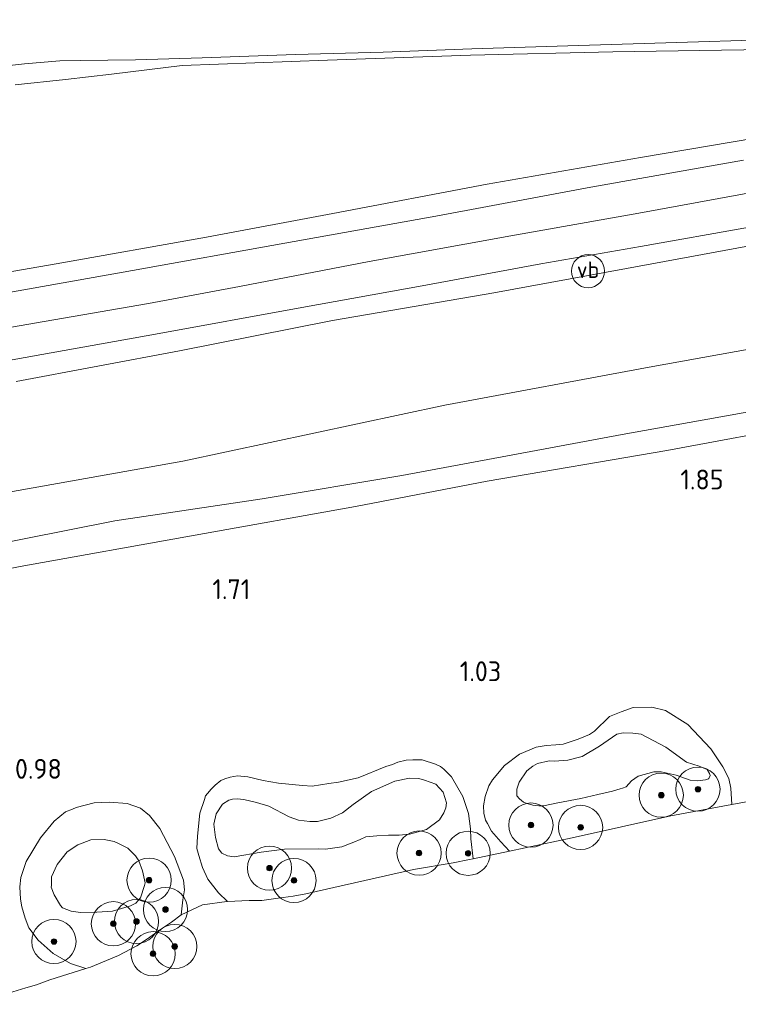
# Model space of a CAD drawing. Extents: x 126429 to 133038, y 413091 to 414846.
# Tile 11 of 256: x 126976 to 127041, y 413605 to 413694. Entities that reach past the tile are written whole.
import ezdxf
from ezdxf.enums import TextEntityAlignment as Align
from ezdxf.lldxf.tags import DXFTag

# ---------------------------------------------------------------- set-up
doc = ezdxf.new("R2010")
doc.units = 0
for name, color, linetype, lineweight in [('B-ME-GR-BOOM-S', 90, 'Continuous', 25), ('B-ME-GR-GRAS-GV', 60, 'Continuous', 13), ('B-ME-GW-TALUD_KRUIN-G', 90, 'Continuous', 18), ('B-ME-GW-TALUD_TEEN-G', 90, 'Continuous', 18), ('B-ME-OB-OEVERVOORZIENING-G', 7, 'Continuous', 18), ('B-ME-OG-HOOGTEPUNT-S', 7, 'Continuous', 25), ('B-ME-OG-WATER_RIVIER-GV', 130, 'Continuous', 18), ('B-ME-VH-VERHARDING_ASFALT-GV', 252, 'Continuous', 18), ('B-ME-VW-VERKEERSTEKEN_DRAAGCONSTRUCTIE-S', 7, 'Continuous', 25), ('B-ME-WH-WINTERBED-G', 150, 'WH-WINTERBED', 18)]:
    doc.layers.add(name, color=color, linetype=linetype, lineweight=lineweight)
doc.styles.add('NLCS-ISO', font='NLCS-ISO.ttf')
doc.styles.add('NLCS-ISO-ANNOTATIVE-T18', font='NLCS-ISO.ttf', dxfattribs={"height": 1.8})
doc.styles.get("Standard").update_dxf_attribs({"font": 'arial.ttf'})
tags = doc.linetypes.add('WH-WINTERBED', pattern='A,6,-3.5,["WB",Standard,S=1.8,R=0,X=-1.5,Y=-0.9],-3.5,6,-3.5,6,-3.5,6,-3.5,6,-3.5', length=51).pattern_tags.tags
tags[6] = DXFTag(74, 10)

# ---------------------------------------------------------------- blocks, each defined once
blk = doc.blocks.new('SAL-HOOGTELABEL-SO')
at = {"color": 0, "linetype": 'ByBlock', "lineweight": -2, "style": 'NLCS-ISO-ANNOTATIVE-T18'}
blk.add_attdef('HOOGTE', text='', height=1.8, dxfattribs=at).set_placement((2.788, 0), align=Align.RIGHT)
blk = doc.blocks.new('SGR-BOOM_01-SO')
at = {"linetype": 'ByBlock', "lineweight": 18}
h = blk.add_hatch(color=0, dxfattribs=at)
h.dxf.hatch_style = 1
edge = h.paths.add_edge_path()
edge.add_arc((0, 0), 0.25, 0, 360)
at = {"color": 0, "linetype": 'ByBlock', "lineweight": 18}
for radius in [2, 0.25]:
    blk.add_circle((0, 0), radius, dxfattribs=at)
blk = doc.blocks.new('SIE-WEG_PAAL_VERKEERSBORD-SO')
at = {"color": 0, "linetype": 'ByBlock', "lineweight": 18}
blk.add_circle((0, 0), 1.5, dxfattribs=at)
at = {"color": 0, "linetype": 'ByBlock', "lineweight": 18, "style": 'NLCS-ISO'}
blk.add_text('vb', height=1.5, dxfattribs=at).set_placement((0, 0.132), align=Align.MIDDLE_CENTER)

msp = doc.modelspace()

# ---------------------------------------------------------------- linework, layer by layer
at = {"layer": 'B-ME-GR-GRAS-GV'}
for points in [[(126972.3541, 413690.0069, 1.111), (126975.9486, 413690.3906, 1.087), (126979.1441, 413690.6717, 1.055), (126980.9824, 413690.7039, 1.143), (126986.0179, 413690.7575, 1.207), (126992.0518, 413690.9377, 1.463), (127000.5029, 413691.2339, 1.743), (127008.4194, 413691.4509, 2.063), (127016.4509, 413691.7443, 2.447), (127026.121, 413692.0487, 2.935), (127035.0118, 413692.3278, 3.311), (127042.8239, 413692.5598, 3.671)], [(126975.1216, 413688.4902, 1.2115), (126979.652, 413688.9888, 1.1515), (126983.8371, 413689.4512, 1.1965), (126990.2203, 413690.2431, 1.309), (127003.3875, 413690.7432, 1.8865), (127016.349, 413691.1856, 2.449), (127029.2178, 413691.4776, 3.0865), (127039.0524, 413691.6369, 3.484), (127049.1681, 413691.798, 3.9565)], [(127049.1681, 413691.798, 3.9565), (127039.0524, 413691.6369, 3.484), (127029.2178, 413691.4776, 3.0865), (127016.349, 413691.1856, 2.449), (127003.3875, 413690.7432, 1.8865), (126990.2203, 413690.2431, 1.309), (126983.8371, 413689.4512, 1.1965), (126979.652, 413688.9888, 1.1515), (126975.1216, 413688.4902, 1.2115)], [(127044.232, 413684.0317, 5.9185), (127031.7411, 413681.9294, 5.8945), (127017.8498, 413679.4994, 5.8865), (127003.8789, 413676.8483, 5.8785), (126992.4226, 413674.7135, 5.9185), (126978.8335, 413672.2776, 5.8545), (126964.1624, 413669.7417, 5.8545)], [(126964.1624, 413669.7417, 5.8545), (126978.8335, 413672.2776, 5.8545), (126992.4226, 413674.7135, 5.9185), (127003.8789, 413676.8483, 5.8785), (127017.8498, 413679.4994, 5.8865), (127031.7411, 413681.9294, 5.8945), (127044.232, 413684.0317, 5.9185)], [(127041.0417, 413681.6744, 5.983), (127027.2293, 413679.2241, 5.975), (127013.1982, 413676.6126, 5.991), (126999.5259, 413674.1433, 6.039), (126985.7395, 413671.6866, 6.071), (126971.2885, 413669.1122, 6.063)], [(126963.5666, 413661.572, 6.043), (126977.5185, 413664.07, 6.043), (126987.8253, 413665.9073, 6.043), (127001.0659, 413668.3378, 6.007), (127011.9639, 413670.294, 6.007), (127022.7156, 413672.2817, 6.0395), (127031.7165, 413673.8517, 6.02), (127041.6092, 413675.6064, 6.0005)], [(126975.2032, 413661.6258, 5.8865), (126989.9725, 413664.4222, 5.9025), (127003.8429, 413667.1526, 5.8545), (127018.4542, 413669.6681, 5.8705), (127030.4497, 413671.8664, 5.9025), (127045.0238, 413674.5381, 5.9425)], [(127045.0238, 413674.5381, 5.9425), (127030.4497, 413671.8664, 5.9025), (127018.4542, 413669.6681, 5.8705), (127003.8429, 413667.1526, 5.8545), (126989.9725, 413664.4222, 5.9025), (126975.2032, 413661.6258, 5.8865)], [(126964.8579, 413649.8901, 2.8685), (126990.2827, 413654.4263, 2.8405), (127013.9988, 413659.4792, 2.8405), (127032.5228, 413662.9391, 2.9385), (127048.2746, 413665.7719, 2.8685)], [(127048.2746, 413665.7719, 2.8685), (127032.5228, 413662.9391, 2.9385), (127013.9988, 413659.4792, 2.8405), (126990.2827, 413654.4263, 2.8405), (126964.8579, 413649.8901, 2.8685)], [(127048.7825, 413660.1942, 2.6865), (127030.0604, 413656.817, 2.6585), (127010.1298, 413653.1036, 2.6585), (126997.4842, 413650.9909, 2.6585), (126984.1383, 413649.0134, 2.6445), (126967.5201, 413645.7259, 2.665)], [(126967.5201, 413645.7259, 2.665), (126984.1383, 413649.0134, 2.6445), (126997.4842, 413650.9909, 2.6585), (127010.1298, 413653.1036, 2.6585), (127030.0604, 413656.817, 2.6585), (127048.7825, 413660.1942, 2.6865)], [(126959.6385, 413641.6489, 2.0425), (126975.5542, 413644.876, 2.0285), (126991.4123, 413647.7096, 2.0565), (127005.908, 413650.3242, 2.0005), (127017.853, 413652.6071, 2.0565), (127034.0963, 413655.3733, 2.0425), (127047.1146, 413657.8026, 2.0565)], [(127047.1146, 413657.8026, 2.0565), (127034.0963, 413655.3733, 2.0425), (127017.853, 413652.6071, 2.0565), (127005.908, 413650.3242, 2.0005), (126991.4123, 413647.7096, 2.0565), (126975.5542, 413644.876, 2.0285), (126959.6385, 413641.6489, 2.0425)], [(127043.7619, 413624.0334, 0.7), (127039.9882, 413623.3284, 0.7), (127039.9032, 413624.8158, 0.7), (127039.7098, 413625.6782, 0.7), (127039.182, 413626.7446, 0.7), (127038.1001, 413628.3783, 0.7), (127036.0177, 413630.5816, 0.7), (127033.9966, 413631.8442, 0.7), (127032.7604, 413632.1499, 0.7), (127031.0704, 413632.108, 0.7), (127029.974, 413631.7274, 0.7), (127028.922, 413631.2852, 0.7), (127027.5623, 413629.9759, 0.7), (127027.117, 413629.6615, 0.7), (127026.0717, 413629.2388, 0.7), (127024.7361, 413628.778, 0.7), (127024.0731, 413628.7342, 0.7), (127023.1864, 413628.6751, 0.7), (127022.282, 413628.5201, 0.7), (127020.775, 413627.894, 0.7), (127019.4176, 413626.8682, 0.7), (127018.3208, 413625.5472, 0.7), (127017.9971, 413625.019, 0.7), (127017.6485, 413624.0465, 0.7), (127017.5171, 413623.1938, 0.7), (127017.5567, 413622.5292, 0.7), (127017.7058, 413621.9164, 0.7), (127017.8686, 413621.6009, 0.7), (127018.2346, 413620.9146, 0.7), (127019.0928, 413619.9407, 0.7), (127019.8632, 413619.1125, 0.7), (127016.5703, 413618.412, 0.7), (127016.3661, 413620.22, 0.7), (127016.3301, 413621.1356, 0.7), (127016.1517, 413622.5119, 0.7), (127015.6544, 413624.0375, 0.7), (127014.6253, 413625.8445, 0.7), (127013.9213, 413626.5271, 0.7), (127013.6106, 413626.7669, 0.7), (127013.18, 413626.9713, 0.7), (127011.9587, 413627.3587, 0.7), (127011.1042, 413627.3775, 0.7), (127010.4987, 413627.3458, 0.7), (127009.7596, 413627.1658, 0.7), (127009.2818, 413626.963, 0.7), (127008.6819, 413626.7605, 0.7), (127006.1603, 413625.7519, 0.7), (127004.3874, 413625.3555, 0.7), (127003.5139, 413625.2168, 0.7), (127001.9985, 413624.9903, 0.7), (127001.1219, 413625.0473, 0.7), (126998.946, 413625.2688, 0.7), (126997.5473, 413625.4984, 0.7), (126996.1802, 413625.8371, 0.7), (126995.2451, 413625.9168, 0.7), (126994.581, 413625.8085, 0.7), (126994.0988, 413625.6564, 0.7), (126993.7397, 413625.4848, 0.7), (126993.227, 413625.0864, 0.7), (126992.8527, 413624.7232, 0.7), (126992.5203, 413624.3244, 0.7), (126992.3525, 413624.0973, 0.7), (126992.2514, 413623.7673, 0.7), (126991.8422, 413622.545, 0.7), (126991.6093, 413620.4635, 0.7), (126991.5543, 413619.3361, 0.7), (126991.7465, 413618.6995, 0.7), (126992.0713, 413617.6057, 0.7), (126992.5425, 413616.5772, 0.7), (126993.5218, 413615.3234, 0.7), (126994.3327, 413614.5501, 0.7), (126994.2641, 413614.547, 0.7), (126992.0545, 413614.2551, 0.7), (126990.1432, 413613.3456, 0.7), (126990.2903, 413614.6882, 0.7), (126990.4419, 413615.6078, 0.7), (126990.3596, 413616.482, 0.7), (126989.5453, 413618.6228, 0.7), (126988.2025, 413621.1656, 0.7), (126987.2847, 413622.3443, 0.7), (126986.4453, 413622.9828, 0.7), (126985.2544, 413623.4054, 0.7), (126983.6381, 413623.5515, 0.7), (126982.265, 413623.4818, 0.7), (126980.6236, 413623.0417, 0.7), (126980.3065, 413622.8965, 0.7), (126979.6575, 413622.6506, 0.7), (126978.6268, 413621.8222, 0.7), (126977.398, 413620.3047, 0.7), (126976.1124, 413618.1492, 0.7), (126975.6357, 413616.7105, 0.7), (126975.5346, 413615.8666, 0.7), (126975.5827, 413614.7549, 0.7), (126975.6979, 413614.0525, 0.7), (126976.0076, 413613.0265, 0.7), (126976.3576, 413612.1466, 0.7), (126977.1963, 413611.0457, 0.7), (126978.5459, 413609.8298, 0.7), (126980.107, 413608.936, 0.7), (126981.5049, 413608.4625, 0.7), (126978.2452, 413607.4466, 0.7), (126977.0495, 413607.0098, 0.7), (126976.0815, 413606.7212, 0.7), (126974.8986, 413606.3616, 0.7)]]:
    msp.add_polyline3d(points, dxfattribs=at)
for points in [[(127036.0177, 413630.5816, 0.7), (127038.1001, 413628.3783, 0.7), (127039.182, 413626.7446, 0.7), (127039.7098, 413625.6782, 0.7), (127039.9032, 413624.8158, 0.7), (127039.9882, 413623.3284, 0.7), (127034.472, 413622.298, 0.7), (127025.534, 413620.319, 0.7), (127019.8632, 413619.1125, 0.7), (127019.0928, 413619.9407, 0.7), (127018.2346, 413620.9146, 0.7), (127017.8686, 413621.6009, 0.7), (127017.7058, 413621.9164, 0.7), (127017.5567, 413622.5292, 0.7), (127017.5171, 413623.1938, 0.7), (127017.6485, 413624.0465, 0.7), (127017.9971, 413625.019, 0.7), (127018.3208, 413625.5472, 0.7), (127019.4176, 413626.8682, 0.7), (127020.775, 413627.894, 0.7), (127022.282, 413628.5201, 0.7), (127023.1864, 413628.6751, 0.7), (127024.0731, 413628.7342, 0.7), (127024.7361, 413628.778, 0.7), (127026.0717, 413629.2388, 0.7), (127027.117, 413629.6615, 0.7), (127027.5623, 413629.9759, 0.7), (127028.922, 413631.2852, 0.7), (127029.974, 413631.7274, 0.7), (127031.0704, 413632.108, 0.7), (127032.7604, 413632.1499, 0.7), (127033.9966, 413631.8442, 0.7)], [(127025.1399, 413627.3276, 1.6765), (127023.9038, 413627.2429, 1.6765), (127023.4506, 413627.2899, 1.6765), (127022.4067, 413627.0494, 1.7935), (127021.9835, 413626.7835, 1.7935), (127021.4417, 413626.3871, 1.8295), (127020.7266, 413625.361, 1.8475), (127020.5353, 413624.7137, 1.8745), (127020.5183, 413624.3333, 1.8745), (127020.5435, 413624.1202, 1.8835), (127020.785, 413623.8501, 1.9015), (127021.131, 413623.536, 1.9195), (127021.4559, 413623.4041, 1.9375), (127021.9717, 413623.2574, 1.9375), (127022.531, 413623.2116, 1.9375), (127022.9418, 413623.2173, 1.9375), (127024.253, 413623.4798, 1.9375), (127026.3201, 413623.8713, 1.9375), (127027.8557, 413624.2436, 1.9375), (127029.2001, 413624.5312, 1.9285), (127029.8857, 413624.7342, 1.9285), (127030.0847, 413624.8081, 1.8925), (127030.4156, 413624.9144, 1.8565), (127030.9193, 413625.4771, 1.8745), (127031.5184, 413625.89, 1.7845), (127032.9302, 413626.2861, 1.7665), (127033.5996, 413626.273, 1.5955), (127034.9688, 413625.9716, 1.5325), (127036.2335, 413625.5381, 1.5325), (127036.9158, 413625.4729, 1.5325), (127037.6044, 413625.5506, 1.5325), (127037.8967, 413625.6351, 1.5325), (127037.9193, 413625.6676, 1.5235), (127038.0317, 413625.9577, 1.5235), (127037.9639, 413626.1351, 1.5235), (127037.7558, 413626.4897, 1.5235), (127037.0379, 413626.8023, 1.5235), (127035.8922, 413627.145, 1.5685), (127034.0061, 413628.5114, 1.6765), (127031.7868, 413629.7044, 1.6765), (127031.0316, 413629.7832, 1.6765), (127030.1687, 413629.8037, 1.6765), (127029.5809, 413629.7045, 1.6765), (127028.0286, 413628.6163, 1.6765), (127026.4597, 413627.6734, 1.6765)], [(127034.0061, 413628.5114, 1.6765), (127035.8922, 413627.145, 1.5685), (127037.0379, 413626.8023, 1.5235), (127037.7558, 413626.4897, 1.5235), (127037.9639, 413626.1351, 1.5235), (127038.0317, 413625.9577, 1.5235), (127037.9193, 413625.6676, 1.5235), (127037.8967, 413625.6351, 1.5325), (127037.6044, 413625.5506, 1.5325), (127036.9158, 413625.4729, 1.5325), (127036.2335, 413625.5381, 1.5325), (127034.9688, 413625.9716, 1.5325), (127033.5996, 413626.273, 1.5955), (127032.9302, 413626.2861, 1.7665), (127031.5184, 413625.89, 1.7845), (127030.9193, 413625.4771, 1.8745), (127030.4156, 413624.9144, 1.8565), (127030.0847, 413624.8081, 1.8925), (127029.8857, 413624.7342, 1.9285), (127029.2001, 413624.5312, 1.9285), (127027.8557, 413624.2436, 1.9375), (127026.3201, 413623.8713, 1.9375), (127024.253, 413623.4798, 1.9375), (127022.9418, 413623.2173, 1.9375), (127022.531, 413623.2116, 1.9375), (127021.9717, 413623.2574, 1.9375), (127021.4559, 413623.4041, 1.9375), (127021.131, 413623.536, 1.9195), (127020.785, 413623.8501, 1.9015), (127020.5435, 413624.1202, 1.8835), (127020.5183, 413624.3333, 1.8745), (127020.5353, 413624.7137, 1.8745), (127020.7266, 413625.361, 1.8475), (127021.4417, 413626.3871, 1.8295), (127021.9835, 413626.7835, 1.7935), (127022.4067, 413627.0494, 1.7935), (127023.4506, 413627.2899, 1.6765), (127023.9038, 413627.2429, 1.6765), (127025.1399, 413627.3276, 1.6765), (127026.4597, 413627.6734, 1.6765), (127028.0286, 413628.6163, 1.6765), (127029.5809, 413629.7045, 1.6765), (127030.1687, 413629.8037, 1.6765), (127031.0316, 413629.7832, 1.6765), (127031.7868, 413629.7044, 1.6765)], [(127014.6253, 413625.8445, 0.7), (127015.6544, 413624.0375, 0.7), (127016.1517, 413622.5119, 0.7), (127016.3301, 413621.1356, 0.7), (127016.3661, 413620.22, 0.7), (127016.5703, 413618.412, 0.7), (127016.246, 413618.343, 0.7), (127014.777, 413618.04, 0.7), (127011.166, 413617.432, 0.7), (127001.4318, 413615.2279, 0.7), (127000.2932, 413615.0236, 0.7), (126998.9175, 413614.8561, 0.7), (126997.4387, 413614.6456, 0.7), (126996.309, 413614.6381, 0.7), (126994.3327, 413614.5501, 0.7), (126993.5218, 413615.3234, 0.7), (126992.5425, 413616.5772, 0.7), (126992.0713, 413617.6057, 0.7), (126991.7465, 413618.6995, 0.7), (126991.5543, 413619.3361, 0.7), (126991.6093, 413620.4635, 0.7), (126991.8422, 413622.545, 0.7), (126992.2514, 413623.7673, 0.7), (126992.3525, 413624.0973, 0.7), (126992.5203, 413624.3244, 0.7), (126992.8527, 413624.7232, 0.7), (126993.227, 413625.0864, 0.7), (126993.7397, 413625.4848, 0.7), (126994.0988, 413625.6564, 0.7), (126994.581, 413625.8085, 0.7), (126995.2451, 413625.9168, 0.7), (126996.1802, 413625.8371, 0.7), (126997.5473, 413625.4984, 0.7), (126998.946, 413625.2688, 0.7), (127001.1219, 413625.0473, 0.7), (127001.9985, 413624.9903, 0.7), (127003.5139, 413625.2168, 0.7), (127004.3874, 413625.3555, 0.7), (127006.1603, 413625.7519, 0.7), (127008.6819, 413626.7605, 0.7), (127009.2818, 413626.963, 0.7), (127009.7596, 413627.1658, 0.7), (127010.4987, 413627.3458, 0.7), (127011.1042, 413627.3775, 0.7), (127011.9587, 413627.3587, 0.7), (127013.18, 413626.9713, 0.7), (127013.6106, 413626.7669, 0.7), (127013.9213, 413626.5271, 0.7)], [(127013.5263, 413621.9368, 1.4995), (127012.3557, 413621.0516, 1.4995), (127011.8161, 413620.9083, 1.4995), (127010.8, 413620.6355, 1.4995), (127009.8881, 413620.5556, 1.4995), (127008.9078, 413620.5422, 1.4995), (127007.8684, 413620.4943, 1.4995), (127006.8618, 413620.3923, 1.4995), (127006.341, 413620.1647, 1.4995), (127005.7571, 413619.9033, 1.4995), (127005.3642, 413619.7683, 1.4995), (127004.6986, 413619.4873, 1.4995), (127003.2138, 413619.2873, 1.4995), (127002.5755, 413619.3045, 1.4995), (126999.4952, 413619.2859, 1.594), (126997.3746, 413619.0121, 1.594), (126994.9482, 413618.5795, 1.594), (126994.3305, 413618.6836, 1.594), (126993.8293, 413618.9179, 1.594), (126993.5163, 413619.3043, 1.6045), (126993.2367, 413620.3499, 1.7305), (126993.0907, 413621.541, 1.7305), (126993.3113, 413622.4778, 1.7305), (126993.8916, 413623.3686, 1.7305), (126994.4446, 413623.7056, 1.7305), (126994.7982, 413623.7981, 1.7305), (126995.1972, 413623.8295, 1.7305), (126995.808, 413623.7756, 1.7305), (126996.9489, 413623.5147, 1.7305), (126998.0812, 413623.1837, 1.7305), (126999.9064, 413622.2194, 1.7305), (127000.7532, 413621.8969, 1.657), (127001.7732, 413621.7908, 1.657), (127002.4916, 413621.8006, 1.594), (127003.6739, 413622.0933, 1.594), (127004.7387, 413622.5814, 1.573), (127005.7206, 413623.3333, 1.5625), (127007.3582, 413624.4939, 1.531), (127009.4965, 413625.4421, 1.51), (127010.8168, 413625.7221, 1.51), (127011.6553, 413625.6661, 1.51), (127012.1707, 413625.5305, 1.51), (127013.1926, 413625.158, 1.51), (127013.8519, 413624.4546, 1.4995), (127014.1687, 413623.4795, 1.4995), (127014.0932, 413623.0269, 1.4995), (127013.9218, 413622.5699, 1.4995)], [(127009.4965, 413625.4421, 1.51), (127007.3582, 413624.4939, 1.531), (127005.7206, 413623.3333, 1.5625), (127004.7387, 413622.5814, 1.573), (127003.6739, 413622.0933, 1.594), (127002.4916, 413621.8006, 1.594), (127001.7732, 413621.7908, 1.657), (127000.7532, 413621.8969, 1.657), (126999.9064, 413622.2194, 1.7305), (126998.0812, 413623.1837, 1.7305), (126996.9489, 413623.5147, 1.7305), (126995.808, 413623.7756, 1.7305), (126995.1972, 413623.8295, 1.7305), (126994.7982, 413623.7981, 1.7305), (126994.4446, 413623.7056, 1.7305), (126993.8916, 413623.3686, 1.7305), (126993.3113, 413622.4778, 1.7305), (126993.0907, 413621.541, 1.7305), (126993.2367, 413620.3499, 1.7305), (126993.5163, 413619.3043, 1.6045), (126993.8293, 413618.9179, 1.594), (126994.3305, 413618.6836, 1.594), (126994.9482, 413618.5795, 1.594), (126997.3746, 413619.0121, 1.594), (126999.4952, 413619.2859, 1.594), (127002.5755, 413619.3045, 1.4995), (127003.2138, 413619.2873, 1.4995), (127004.6986, 413619.4873, 1.4995), (127005.3642, 413619.7683, 1.4995), (127005.7571, 413619.9033, 1.4995), (127006.341, 413620.1647, 1.4995), (127006.8618, 413620.3923, 1.4995), (127007.8684, 413620.4943, 1.4995), (127008.9078, 413620.5422, 1.4995), (127009.8881, 413620.5556, 1.4995), (127010.8, 413620.6355, 1.4995), (127011.8161, 413620.9083, 1.4995), (127012.3557, 413621.0516, 1.4995), (127013.5263, 413621.9368, 1.4995), (127013.9218, 413622.5699, 1.4995), (127014.0932, 413623.0269, 1.4995), (127014.1687, 413623.4795, 1.4995), (127013.8519, 413624.4546, 1.4995), (127013.1926, 413625.158, 1.51), (127012.1707, 413625.5305, 1.51), (127011.6553, 413625.6661, 1.51), (127010.8168, 413625.7221, 1.51)], [(126988.2025, 413621.1656, 0.7), (126989.5453, 413618.6228, 0.7), (126990.3596, 413616.482, 0.7), (126990.4419, 413615.6078, 0.7), (126990.2903, 413614.6882, 0.7), (126990.1432, 413613.3456, 0.7), (126989.2684, 413612.6715, 0.7), (126988.2577, 413611.9995, 0.7), (126987.0835, 413611.1596, 0.7), (126986.1249, 413610.5163, 0.7), (126984.4658, 413609.6535, 0.7), (126981.9174, 413608.5911, 0.7), (126981.5049, 413608.4625, 0.7), (126980.107, 413608.936, 0.7), (126978.5459, 413609.8298, 0.7), (126977.1963, 413611.0457, 0.7), (126976.3576, 413612.1466, 0.7), (126976.0076, 413613.0265, 0.7), (126975.6979, 413614.0525, 0.7), (126975.5827, 413614.7549, 0.7), (126975.5346, 413615.8666, 0.7), (126975.6357, 413616.7105, 0.7), (126976.1124, 413618.1492, 0.7), (126977.398, 413620.3047, 0.7), (126978.6268, 413621.8222, 0.7), (126979.6575, 413622.6506, 0.7), (126980.3065, 413622.8965, 0.7), (126980.6236, 413623.0417, 0.7), (126982.265, 413623.4818, 0.7), (126983.6381, 413623.5515, 0.7), (126985.2544, 413623.4054, 0.7), (126986.4453, 413622.9828, 0.7), (126987.2847, 413622.3443, 0.7)], [(126980.1782, 413613.6627, 1.9615), (126981.0322, 413613.5567, 1.9615), (126982.4943, 413613.5767, 1.9615), (126983.9143, 413613.6708, 1.9615), (126985.5531, 413614.1419, 1.9615), (126986.0342, 413614.3913, 1.9615), (126986.4595, 413614.8889, 1.9615), (126986.8076, 413615.9882, 1.9615), (126986.8822, 413616.2227, 1.9615), (126986.6339, 413617.3086, 1.9615), (126986.3127, 413618.2276, 1.9615), (126985.9998, 413618.6855, 1.9615), (126985.3031, 413619.3737, 1.9615), (126984.5238, 413619.7773, 1.972), (126984.0858, 413619.9643, 1.972), (126983.1745, 413620.1424, 1.9825), (126981.9546, 413620.1258, 1.9825), (126980.77, 413619.6756, 1.972), (126979.8283, 413619.0249, 1.972), (126978.896, 413617.8971, 1.972), (126978.4059, 413616.7676, 1.9615), (126978.4061, 413615.996, 1.9615), (126978.3798, 413615.8348, 1.9615), (126978.63, 413615.1384, 1.9615), (126979.2032, 413614.1918, 1.9615), (126979.3982, 413613.9662, 1.9615)], [(126982.4943, 413613.5767, 1.9615), (126981.0322, 413613.5567, 1.9615), (126980.1782, 413613.6627, 1.9615), (126979.3982, 413613.9662, 1.9615), (126979.2032, 413614.1918, 1.9615), (126978.63, 413615.1384, 1.9615), (126978.3798, 413615.8348, 1.9615), (126978.4061, 413615.996, 1.9615), (126978.4059, 413616.7676, 1.9615), (126978.896, 413617.8971, 1.972), (126979.8283, 413619.0249, 1.972), (126980.77, 413619.6756, 1.972), (126981.9546, 413620.1258, 1.9825), (126983.1745, 413620.1424, 1.9825), (126984.0858, 413619.9643, 1.972), (126984.5238, 413619.7773, 1.972), (126985.3031, 413619.3737, 1.9615), (126985.9998, 413618.6855, 1.9615), (126986.3127, 413618.2276, 1.9615), (126986.6339, 413617.3086, 1.9615), (126986.8822, 413616.2227, 1.9615), (126986.8076, 413615.9882, 1.9615), (126986.4595, 413614.8889, 1.9615), (126986.0342, 413614.3913, 1.9615), (126985.5531, 413614.1419, 1.9615), (126983.9143, 413613.6708, 1.9615)]]:
    msp.add_polyline3d(points, close=True, dxfattribs=at)
at = {"layer": 'B-ME-GW-TALUD_KRUIN-G'}
for points in [[(126893.869, 413656.8723, 6.0396), (126901.9683, 413658.4955, 6.0065), (126916.499, 413661.1104, 6.0145), (126932.6463, 413664.0359, 5.9825), (126948.6132, 413667.04, 5.9185), (126964.1624, 413669.7417, 5.8545), (126978.8335, 413672.2776, 5.8545), (126992.4226, 413674.7135, 5.9185), (127003.8789, 413676.8483, 5.8785), (127017.8498, 413679.4994, 5.8865), (127031.7411, 413681.9294, 5.8945), (127044.232, 413684.0317, 5.9185), (127056.2466, 413686.37, 5.9425), (127064.5484, 413688.0841, 5.9345), (127068.6807, 413688.7311, 5.9265), (127078.2388, 413690.2937, 5.9345), (127081.8331, 413690.9172, 5.9025), (127085.725, 413691.6626, 5.8945), (127089.7171, 413692.3487, 5.8465)], [(127045.0238, 413674.5381, 5.9425), (127030.4497, 413671.8664, 5.9025), (127018.4542, 413669.6681, 5.8705), (127003.8429, 413667.1526, 5.8545), (126989.9725, 413664.4222, 5.9025), (126975.2032, 413661.6258, 5.8865)], [(127126.5751, 413670.3217, 2.7845), (127124.5609, 413672.224, 2.7845), (127123.402, 413672.9507, 2.8125), (127122.3086, 413673.2966, 2.8265), (127121.3077, 413673.4001, 2.8265), (127120.0919, 413673.543, 2.8265), (127119.2629, 413673.5711, 2.8265), (127117.1237, 413673.3099, 2.8265), (127104.1067, 413670.7751, 2.7845), (127086.5733, 413667.4407, 2.7285), (127066.7354, 413663.5664, 2.6725), (127048.7825, 413660.1942, 2.6865), (127030.0604, 413656.817, 2.6585), (127010.1298, 413653.1036, 2.6585), (126997.4842, 413650.9909, 2.6585), (126984.1383, 413649.0134, 2.6445), (126967.5201, 413645.7259, 2.665)]]:
    msp.add_polyline3d(points, dxfattribs=at)
for points in [[(127036.9158, 413625.4729, 1.5325), (127036.2335, 413625.5381, 1.5325), (127034.9688, 413625.9716, 1.5325), (127033.5996, 413626.273, 1.5955), (127032.9302, 413626.2861, 1.7665), (127031.5184, 413625.89, 1.7845), (127030.9193, 413625.4771, 1.8745), (127030.4156, 413624.9144, 1.8565), (127030.0847, 413624.8081, 1.8925), (127029.8857, 413624.7342, 1.9285), (127029.2001, 413624.5312, 1.9285), (127027.8557, 413624.2436, 1.9375), (127026.3201, 413623.8713, 1.9375), (127024.253, 413623.4798, 1.9375), (127022.9418, 413623.2173, 1.9375), (127022.531, 413623.2116, 1.9375), (127021.9717, 413623.2574, 1.9375), (127021.4559, 413623.4041, 1.9375), (127021.131, 413623.536, 1.9195), (127020.785, 413623.8501, 1.9015), (127020.5435, 413624.1202, 1.8835), (127020.5183, 413624.3333, 1.8745), (127020.5353, 413624.7137, 1.8745), (127020.7266, 413625.361, 1.8475), (127021.4417, 413626.3871, 1.8295), (127021.9835, 413626.7835, 1.7935), (127022.4067, 413627.0494, 1.7935), (127023.4506, 413627.2899, 1.6765), (127023.9038, 413627.2429, 1.6765), (127025.1399, 413627.3276, 1.6765), (127026.4597, 413627.6734, 1.6765), (127028.0286, 413628.6163, 1.6765), (127029.5809, 413629.7045, 1.6765), (127030.1687, 413629.8037, 1.6765), (127031.0316, 413629.7832, 1.6765), (127031.7868, 413629.7044, 1.6765), (127034.0061, 413628.5114, 1.6765), (127035.8922, 413627.145, 1.5685), (127037.0379, 413626.8023, 1.5235), (127037.7558, 413626.4897, 1.5235), (127037.9639, 413626.1351, 1.5235), (127038.0317, 413625.9577, 1.5235), (127037.9193, 413625.6676, 1.5235), (127037.8967, 413625.6351, 1.5325), (127037.6044, 413625.5506, 1.5325)], [(127003.2138, 413619.2873, 1.4995), (127002.5755, 413619.3045, 1.4995), (126999.4952, 413619.2859, 1.594), (126997.3746, 413619.0121, 1.594), (126994.9482, 413618.5795, 1.594), (126994.3305, 413618.6836, 1.594), (126993.8293, 413618.9179, 1.594), (126993.5163, 413619.3043, 1.6045), (126993.2367, 413620.3499, 1.7305), (126993.0907, 413621.541, 1.7305), (126993.3113, 413622.4778, 1.7305), (126993.8916, 413623.3686, 1.7305), (126994.4446, 413623.7056, 1.7305), (126994.7982, 413623.7981, 1.7305), (126995.1972, 413623.8295, 1.7305), (126995.808, 413623.7756, 1.7305), (126996.9489, 413623.5147, 1.7305), (126998.0812, 413623.1837, 1.7305), (126999.9064, 413622.2194, 1.7305), (127000.7532, 413621.8969, 1.657), (127001.7732, 413621.7908, 1.657), (127002.4916, 413621.8006, 1.594), (127003.6739, 413622.0933, 1.594), (127004.7387, 413622.5814, 1.573), (127005.7206, 413623.3333, 1.5625), (127007.3582, 413624.4939, 1.531), (127009.4965, 413625.4421, 1.51), (127010.8168, 413625.7221, 1.51), (127011.6553, 413625.6661, 1.51), (127012.1707, 413625.5305, 1.51), (127013.1926, 413625.158, 1.51), (127013.8519, 413624.4546, 1.4995), (127014.1687, 413623.4795, 1.4995), (127014.0932, 413623.0269, 1.4995), (127013.9218, 413622.5699, 1.4995), (127013.5263, 413621.9368, 1.4995), (127012.3557, 413621.0516, 1.4995), (127011.8161, 413620.9083, 1.4995), (127010.8, 413620.6355, 1.4995), (127009.8881, 413620.5556, 1.4995), (127008.9078, 413620.5422, 1.4995), (127007.8684, 413620.4943, 1.4995), (127006.8618, 413620.3923, 1.4995), (127006.341, 413620.1647, 1.4995), (127005.7571, 413619.9033, 1.4995), (127005.3642, 413619.7683, 1.4995), (127004.6986, 413619.4873, 1.4995)], [(126981.0322, 413613.5567, 1.9615), (126980.1782, 413613.6627, 1.9615), (126979.3982, 413613.9662, 1.9615), (126979.2032, 413614.1918, 1.9615), (126978.63, 413615.1384, 1.9615), (126978.3798, 413615.8348, 1.9615), (126978.4061, 413615.996, 1.9615), (126978.4059, 413616.7676, 1.9615), (126978.896, 413617.8971, 1.972), (126979.8283, 413619.0249, 1.972), (126980.77, 413619.6756, 1.972), (126981.9546, 413620.1258, 1.9825), (126983.1745, 413620.1424, 1.9825), (126984.0858, 413619.9643, 1.972), (126984.5238, 413619.7773, 1.972), (126985.3031, 413619.3737, 1.9615), (126985.9998, 413618.6855, 1.9615), (126986.3127, 413618.2276, 1.9615), (126986.6339, 413617.3086, 1.9615), (126986.8822, 413616.2227, 1.9615), (126986.8076, 413615.9882, 1.9615), (126986.4595, 413614.8889, 1.9615), (126986.0342, 413614.3913, 1.9615), (126985.5531, 413614.1419, 1.9615), (126983.9143, 413613.6708, 1.9615), (126982.4943, 413613.5767, 1.9615)]]:
    msp.add_polyline3d(points, close=True, dxfattribs=at)
at = {"layer": 'B-ME-GW-TALUD_TEEN-G'}
for points in [[(127089.7171, 413692.3487, 5.8465), (127088.2624, 413692.8027, 5.7745), (127086.5822, 413693.0313, 5.6905), (127084.7984, 413693.0644, 5.5825), (127081.1573, 413692.9352, 5.4145), (127071.6574, 413692.572, 4.9585), (127062.4879, 413692.1212, 4.5625), (127056.2546, 413691.8847, 4.2745), (127049.1681, 413691.798, 3.9565), (127039.0524, 413691.6369, 3.484), (127029.2178, 413691.4776, 3.0865), (127016.349, 413691.1856, 2.449), (127003.3875, 413690.7432, 1.8865), (126990.2203, 413690.2431, 1.309), (126983.8371, 413689.4512, 1.1965), (126979.652, 413688.9888, 1.1515), (126975.1216, 413688.4902, 1.2115)], [(126891.6626, 413636.5619, 2.8618), (126912.1449, 413640.4353, 2.8265), (126938.5525, 413645.0529, 2.8405), (126964.8579, 413649.8901, 2.8685), (126990.2827, 413654.4263, 2.8405), (127013.9988, 413659.4792, 2.8405), (127032.5228, 413662.9391, 2.9385), (127048.2746, 413665.7719, 2.8685), (127068.3604, 413669.1933, 2.9245), (127088.1013, 413672.9295, 3.0085), (127104.7619, 413676.0482, 2.9385), (127118.1321, 413678.3057, 2.9385), (127120.4756, 413678.3563, 2.9245), (127122.2378, 413677.9827, 2.8825), (127124.3922, 413676.5419, 3.0365), (127125.9798, 413674.2041, 3.1205), (127126.375, 413672.633, 3.0365), (127126.5751, 413670.3217, 2.7845)], [(127127.6199, 413654.0411, 1.8605), (127126.2147, 413660.2217, 2.0705), (127124.6658, 413667.94, 2.1825), (127123.7768, 413670.1373, 2.1965), (127123.1347, 413670.9793, 2.1685), (127122.485, 413671.3373, 2.1685), (127121.3926, 413671.6412, 2.1685), (127119.7979, 413671.6306, 2.1685), (127118.7473, 413671.5397, 2.1685), (127116.3307, 413670.9213, 2.1405), (127102.2199, 413668.2742, 2.0845), (127082.275, 413664.714, 2.0565), (127063.8349, 413660.9889, 2.0285), (127047.1146, 413657.8026, 2.0565), (127034.0963, 413655.3733, 2.0425), (127017.853, 413652.6071, 2.0565), (127005.908, 413650.3242, 2.0005), (126991.4123, 413647.7096, 2.0565), (126975.5542, 413644.876, 2.0285), (126959.6385, 413641.6489, 2.0425), (126942.599, 413638.349, 2.0705), (126922.0566, 413635.2393, 2.0285), (126905.4636, 413632.4708, 2.0705), (126890.9846, 413630.3207, 2.1062)], [(127019.8632, 413619.1125, 0.7), (127019.0928, 413619.9407, 0.7), (127018.2346, 413620.9146, 0.7), (127017.8686, 413621.6009, 0.7), (127017.7058, 413621.9164, 0.7), (127017.5567, 413622.5292, 0.7), (127017.5171, 413623.1938, 0.7), (127017.6485, 413624.0465, 0.7), (127017.9971, 413625.019, 0.7), (127018.3208, 413625.5472, 0.7), (127019.4176, 413626.8682, 0.7), (127020.775, 413627.894, 0.7), (127022.282, 413628.5201, 0.7), (127023.1864, 413628.6751, 0.7), (127024.0731, 413628.7342, 0.7), (127024.7361, 413628.778, 0.7), (127026.0717, 413629.2388, 0.7), (127027.117, 413629.6615, 0.7), (127027.5623, 413629.9759, 0.7), (127028.922, 413631.2852, 0.7), (127029.974, 413631.7274, 0.7), (127031.0704, 413632.108, 0.7), (127032.7604, 413632.1499, 0.7), (127033.9966, 413631.8442, 0.7), (127036.0177, 413630.5816, 0.7), (127038.1001, 413628.3783, 0.7), (127039.182, 413626.7446, 0.7), (127039.7098, 413625.6782, 0.7), (127039.9032, 413624.8158, 0.7), (127039.9882, 413623.3284, 0.7)], [(126994.3327, 413614.5501, 0.7), (126993.5218, 413615.3234, 0.7), (126992.5425, 413616.5772, 0.7), (126992.0713, 413617.6057, 0.7), (126991.7465, 413618.6995, 0.7), (126991.5543, 413619.3361, 0.7), (126991.6093, 413620.4635, 0.7), (126991.8422, 413622.545, 0.7), (126992.2514, 413623.7673, 0.7), (126992.3525, 413624.0973, 0.7), (126992.5203, 413624.3244, 0.7), (126992.8527, 413624.7232, 0.7), (126993.227, 413625.0864, 0.7), (126993.7397, 413625.4848, 0.7), (126994.0988, 413625.6564, 0.7), (126994.581, 413625.8085, 0.7), (126995.2451, 413625.9168, 0.7), (126996.1802, 413625.8371, 0.7), (126997.5473, 413625.4984, 0.7), (126998.946, 413625.2688, 0.7), (127001.1219, 413625.0473, 0.7), (127001.9985, 413624.9903, 0.7), (127003.5139, 413625.2168, 0.7), (127004.3874, 413625.3555, 0.7), (127006.1603, 413625.7519, 0.7), (127008.6819, 413626.7605, 0.7), (127009.2818, 413626.963, 0.7), (127009.7596, 413627.1658, 0.7), (127010.4987, 413627.3458, 0.7), (127011.1042, 413627.3775, 0.7), (127011.9587, 413627.3587, 0.7), (127013.18, 413626.9713, 0.7), (127013.6106, 413626.7669, 0.7), (127013.9213, 413626.5271, 0.7), (127014.6253, 413625.8445, 0.7), (127015.6544, 413624.0375, 0.7), (127016.1517, 413622.5119, 0.7), (127016.3301, 413621.1356, 0.7), (127016.3661, 413620.22, 0.7), (127016.5703, 413618.412, 0.7)], [(126981.5049, 413608.4625, 0.7), (126980.107, 413608.936, 0.7), (126978.5459, 413609.8298, 0.7), (126977.1963, 413611.0457, 0.7), (126976.3576, 413612.1466, 0.7), (126976.0076, 413613.0265, 0.7), (126975.6979, 413614.0525, 0.7), (126975.5827, 413614.7549, 0.7), (126975.5346, 413615.8666, 0.7), (126975.6357, 413616.7105, 0.7), (126976.1124, 413618.1492, 0.7), (126977.398, 413620.3047, 0.7), (126978.6268, 413621.8222, 0.7), (126979.6575, 413622.6506, 0.7), (126980.3065, 413622.8965, 0.7), (126980.6236, 413623.0417, 0.7), (126982.265, 413623.4818, 0.7), (126983.6381, 413623.5515, 0.7), (126985.2544, 413623.4054, 0.7), (126986.4453, 413622.9828, 0.7), (126987.2847, 413622.3443, 0.7), (126988.2025, 413621.1656, 0.7), (126989.5453, 413618.6228, 0.7), (126990.3596, 413616.482, 0.7), (126990.4419, 413615.6078, 0.7), (126990.2903, 413614.6882, 0.7), (126990.1432, 413613.3456, 0.7)]]:
    msp.add_polyline3d(points, dxfattribs=at)
at = {"layer": 'B-ME-OB-OEVERVOORZIENING-G'}
for points in [[(127107.142, 413635.634, 0.7), (127096.5835, 413633.8987, 0.7), (127092.7546, 413633.3294, 0.7), (127091.1947, 413633.0974, 0.7), (127085.4049, 413632.2366, 0.7), (127084.4262, 413632.0952, 0.7), (127079.7616, 413631.4213, 0.7), (127078.9371, 413631.3022, 0.7), (127075.5828, 413630.7346, 0.7), (127073.1633, 413630.0912, 0.7), (127070.7678, 413629.3396, 0.7), (127067.7782, 413628.1473, 0.7), (127066.1402, 413627.6036, 0.7), (127064.4815, 413627.1302, 0.7), (127062.1835, 413626.9681, 0.7), (127058.1614, 413626.4381, 0.7), (127057.2319, 413626.3156, 0.7), (127053.9229, 413625.7662, 0.7), (127045.9719, 413624.4462, 0.7), (127043.7619, 413624.0334, 0.7), (127039.9882, 413623.3284, 0.7), (127034.472, 413622.298, 0.7)], [(127011.166, 413617.432, 0.7), (127014.777, 413618.04, 0.7), (127016.246, 413618.343, 0.7), (127016.5703, 413618.412, 0.7), (127019.8632, 413619.1125, 0.7), (127025.534, 413620.319, 0.7), (127034.472, 413622.298, 0.7)], [(126978.2452, 413607.4466, 0.7), (126981.5049, 413608.4625, 0.7), (126981.9174, 413608.5911, 0.7), (126984.4658, 413609.6535, 0.7), (126986.1249, 413610.5163, 0.7), (126987.0835, 413611.1596, 0.7), (126988.2577, 413611.9995, 0.7), (126989.2684, 413612.6715, 0.7), (126990.1432, 413613.3456, 0.7), (126992.0545, 413614.2551, 0.7), (126994.2641, 413614.547, 0.7), (126994.3327, 413614.5501, 0.7), (126996.309, 413614.6381, 0.7), (126997.4387, 413614.6456, 0.7), (126998.9175, 413614.8561, 0.7), (127000.2932, 413615.0236, 0.7), (127001.4318, 413615.2279, 0.7), (127011.166, 413617.432, 0.7)], [(126957.161, 413606.61, 0.7), (126958.7683, 413607.095, 0.7), (126959.361, 413607.1702, 0.7), (126960.04, 413607.1984, 0.7), (126961.1876, 413607.2061, 0.7), (126962.1079, 413607.057, 0.7), (126963.0535, 413606.7458, 0.7), (126964.0575, 413606.4348, 0.7), (126965.2646, 413606.0477, 0.7), (126966.0039, 413605.7164, 0.7), (126967.074, 413605.3443, 0.7), (126968.398, 413605.2321, 0.7), (126970.9799, 413605.5578, 0.7), (126973.4683, 413606.0491, 0.7), (126973.9377, 413606.1516, 0.7), (126974.8986, 413606.3616, 0.7), (126976.0815, 413606.7212, 0.7), (126977.0495, 413607.0098, 0.7), (126978.2452, 413607.4466, 0.7)]]:
    msp.add_polyline3d(points, dxfattribs=at)
at = {"layer": 'B-ME-OG-WATER_RIVIER-GV'}
msp.add_polyline3d([(126974.8986, 413606.3616, 0.7), (126976.0815, 413606.7212, 0.7), (126977.0495, 413607.0098, 0.7), (126978.2452, 413607.4466, 0.7), (126981.5049, 413608.4625, 0.7), (126981.9174, 413608.5911, 0.7), (126984.4658, 413609.6535, 0.7), (126986.1249, 413610.5163, 0.7), (126987.0835, 413611.1596, 0.7), (126988.2577, 413611.9995, 0.7), (126989.2684, 413612.6715, 0.7), (126990.1432, 413613.3456, 0.7), (126992.0545, 413614.2551, 0.7), (126994.2641, 413614.547, 0.7), (126994.3327, 413614.5501, 0.7), (126996.309, 413614.6381, 0.7), (126997.4387, 413614.6456, 0.7), (126998.9175, 413614.8561, 0.7), (127000.2932, 413615.0236, 0.7), (127001.4318, 413615.2279, 0.7), (127011.166, 413617.432, 0.7), (127014.777, 413618.04, 0.7), (127016.246, 413618.343, 0.7), (127016.5703, 413618.412, 0.7), (127019.8632, 413619.1125, 0.7), (127025.534, 413620.319, 0.7), (127034.472, 413622.298, 0.7), (127039.9882, 413623.3284, 0.7), (127043.7619, 413624.0334, 0.7)], dxfattribs=at)
at = {"layer": 'B-ME-VH-VERHARDING_ASFALT-GV'}
for points in [[(127042.8239, 413692.5598, 3.671), (127035.0118, 413692.3278, 3.311), (127026.121, 413692.0487, 2.935), (127016.4509, 413691.7443, 2.447), (127008.4194, 413691.4509, 2.063), (127000.5029, 413691.2339, 1.743), (126992.0518, 413690.9377, 1.463), (126986.0179, 413690.7575, 1.207), (126980.9824, 413690.7039, 1.143), (126979.1441, 413690.6717, 1.055), (126975.9486, 413690.3906, 1.087), (126972.3541, 413690.0069, 1.111)], [(126971.2885, 413669.1122, 6.063), (126985.7395, 413671.6866, 6.071), (126999.5259, 413674.1433, 6.039), (127013.1982, 413676.6126, 5.991), (127027.2293, 413679.2241, 5.975), (127041.0417, 413681.6744, 5.983)], [(127041.6092, 413675.6064, 6.0005), (127031.7165, 413673.8517, 6.02), (127022.7156, 413672.2817, 6.0395), (127011.9639, 413670.294, 6.007), (127001.0659, 413668.3378, 6.007), (126987.8253, 413665.9073, 6.043), (126977.5185, 413664.07, 6.043), (126963.5666, 413661.572, 6.043)]]:
    msp.add_polyline3d(points, dxfattribs=at)
at = {"layer": 'B-ME-WH-WINTERBED-G'}
msp.add_polyline3d([(127134.3355, 413695.1484, 6.128), (127120.9742, 413692.8561, 6.149), (127113.6277, 413691.6911, 6.044), (127107.9962, 413690.7761, 6.0705), (127099.1764, 413689.153, 6.0845), (127090.7375, 413687.6994, 6.0635), (127080.6079, 413685.8832, 6.0425), (127070.618, 413684.1029, 6.0355), (127058.4458, 413681.801, 6.0215), (127051.9491, 413680.6036, 6.0495), (127042.4485, 413678.8616, 6.0145), (127031.5857, 413676.8657, 6.0495), (127019.9714, 413674.8123, 6.0635), (127007.1698, 413672.4887, 6.0985), (126995.4169, 413670.2421, 6.0775), (126987.1914, 413668.7009, 6.1125), (126976.8519, 413666.9008, 6.0915), (126964.9055, 413664.8277, 6.0985), (126951.6677, 413662.3788, 6.1195), (126938.242, 413659.9881, 6.0985), (126922.8062, 413657.2728, 6.1335), (126908.3109, 413654.6056, 6.1265), (126897.5175, 413652.5745, 6.1265), (126893.3213, 413651.8304, 6.1227)], dxfattribs=at)

# ---------------------------------------------------------------- block references
at = {"layer": 'B-ME-GR-BOOM-S'}
for p in [(127036.927, 413624.708, 1.312), (127033.606, 413624.173, 1.372), (127021.808, 413621.463, 1.118), (127026.304, 413621.255, 1.012), (127011.678, 413618.929, 1.425), (127016.119, 413618.905, 0.818), (126998.133, 413617.566, 0.728), (126987.233, 413616.473, 1.8), (127000.353, 413616.449, 0.735), (126988.719, 413613.815, 0.832), (126983.999, 413612.528, 0.818), (126986.093, 413612.733, 0.825), (126978.62, 413610.915, 0.832), (126989.558, 413610.465, 0.998), (126987.593, 413609.811, 0.982)]:
    msp.add_blockref('SGR-BOOM_01-SO', p, dxfattribs=at)
at = {"layer": 'B-ME-OG-HOOGTEPUNT-S'}
for p, values in [((127036.4616, 413651.8546, 1.851), {'HOOGTE': '1.85'}), ((126993.6079, 413641.924, 1.708), {'HOOGTE': '1.71'}), ((127016.3265, 413634.4918, 1.026), {'HOOGTE': '1.03'}), ((126976.543, 413625.6533, 0.982), {'HOOGTE': '0.98'})]:
    msp.add_blockref('SAL-HOOGTELABEL-SO', p, dxfattribs=at).add_auto_attribs(values)
at = {"layer": 'B-ME-VW-VERKEERSTEKEN_DRAAGCONSTRUCTIE-S'}
msp.add_blockref('SIE-WEG_PAAL_VERKEERSBORD-SO', (127026.9782, 413671.6209, 5.9365), dxfattribs=at)

doc.saveas('drawing.dxf')
